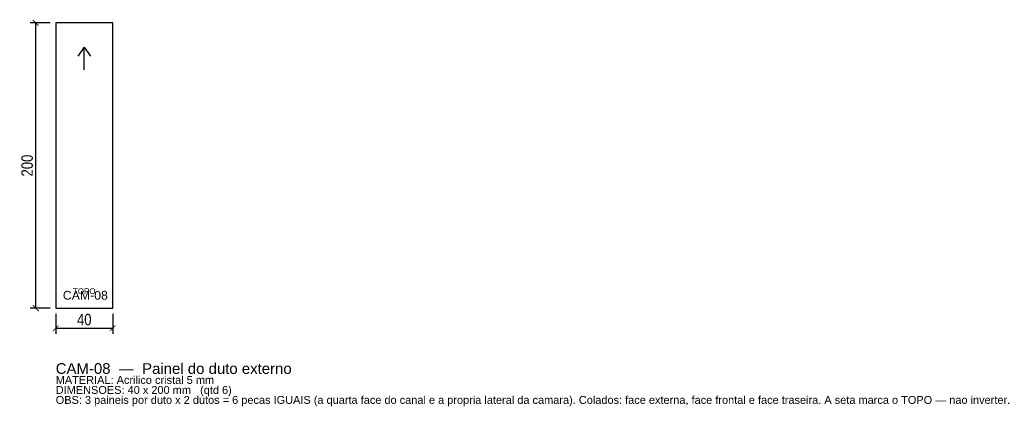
# Model space of a CAD drawing. Header units: millimetres. Extents: x -25 to 665, y -69 to 202.
import ezdxf
from ezdxf.enums import TextEntityAlignment as Align

# ---------------------------------------------------------------- set-up
doc = ezdxf.new("R2010")
doc.units = ezdxf.units.MM
for name, color, linetype in [('CORTE', 1, 'Continuous'), ('COTA', 4, 'Continuous'), ('GRAVACAO', 3, 'Continuous'), ('TEXTO', 7, 'Continuous')]:
    doc.layers.add(name, color=color, linetype=linetype)
doc.styles.add('ARIAL', font='arial.ttf')
doc.styles.add('OpenSansCondensed-Light', font='OpenSansCondensed-Light.ttf')
doc.dimstyles.new('EZDXF', dxfattribs={"dimtxt": 8, "dimasz": 4, "dimexe": 4, "dimexo": 4, "dimgap": 2, "dimtad": 1, "dimdec": 0, "dimdsep": 46, "dimtxsty": 'OpenSansCondensed-Light', "dimblk": 'ARCHTICK', "dimcen": 2.5, "dimclrd": 4, "dimclre": 4, "dimclrt": 4, "dimazin": 3, "dimtfac": 0.5, "dimtmove": 2, "dimatfit": 3})

# ---------------------------------------------------------------- blocks, each defined once
blk = doc.blocks.new('_ARCHTICK')
at = {"color": 0, "linetype": 'BYBLOCK', "const_width": 0.15}
blk.add_lwpolyline([(-0.5, -0.5), (0.5, 0.5)], dxfattribs=at)

msp = doc.modelspace()

# ---------------------------------------------------------------- linework, layer by layer
at = {"layer": 'CORTE'}
msp.add_lwpolyline([(0, 0), (40, 0), (40, 200), (0, 200)], close=True, dxfattribs=at)
at = {"layer": 'GRAVACAO'}
for p, q in [((20, 183), (15.52, 176.6)), ((20, 167), (20, 183)), ((20, 183), (24.48, 176.6))]:
    msp.add_line(p, q, dxfattribs=at)

# ---------------------------------------------------------------- texts
at = {"layer": 'GRAVACAO', "style": 'ARIAL'}
msp.add_text('TOPO', height=4, dxfattribs=at).set_placement((20, 12), align=Align.MIDDLE_CENTER)
msp.add_text('CAM-08', height=6.154, dxfattribs=at).set_placement((5, 6))
at = {"layer": 'TEXTO', "style": 'ARIAL'}
for s, height, p in [('CAM-08  —  Painel do duto externo', 7.5, (0, -46)), ('MATERIAL: Acrilico cristal 5 mm', 5.5, (0, -53)), ('DIMENSOES: 40 x 200 mm   (qtd 6)', 5.5, (0, -60)), ('OBS: 3 paineis por duto x 2 dutos = 6 pecas IGUAIS (a quarta face do canal e a propria lateral da camara). Colados: face externa, face frontal e face traseira. A seta marca o TOPO — nao inverter.', 5.5, (0, -67))]:
    msp.add_text(s, height=height, dxfattribs=at).set_placement(p)

# ---------------------------------------------------------------- dimensions: what is measured, and where the dimension line sits
at = {"layer": 'COTA'}
msp.add_linear_dim(base=(-14, 0), p1=(0, 0), p2=(0, 200), angle=90, dimstyle='EZDXF', dxfattribs=at).render()
msp.add_linear_dim(base=(0, -14), p1=(0, 0), p2=(40, 0), dimstyle='EZDXF', dxfattribs=at).render()

doc.saveas('drawing.dxf')
